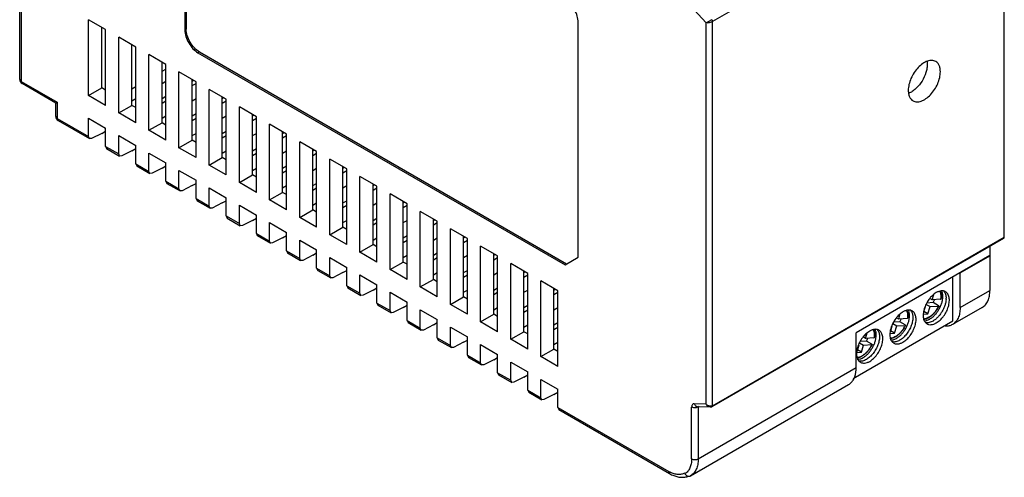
# Model space of a CAD drawing. Header units: millimetres. Extents: x 16 to 122, y 36 to 156.
# Tile 1 of 3: x 16 to 122, y 36 to 86. Entities that reach past the tile are written whole.
import ezdxf

# ---------------------------------------------------------------- set-up
doc = ezdxf.new("R2010")
doc.units = ezdxf.units.MM
doc.header["$LTSCALE"] = 12.497358
doc.layers.get('0').update_dxf_attribs({"linetype": 'CONTINUOUS'})

msp = doc.modelspace()

# ---------------------------------------------------------------- linework, layer by layer
at = {"color": 7}
for p, q in [((33.55, 109.94), (33.55, 84.63)), ((33.69, 110.02), (33.69, 84.71)), ((121.94, 103.71), (90.47, 85.54)), ((121.94, 62.28), (121.94, 103.71)), ((15.73, 79.28), (15.73, 98.79)), ((15.87, 98.59), (15.87, 79.08)), ((88.5, 86.81), (89.77, 85.39)), ((23.16, 77.56), (23.16, 85.73)), ((24.99, 84.67), (23.16, 85.73)), ((75.98, 60.13), (75.98, 85.44)), ((89.77, 44.27), (89.77, 85.39)), ((90.47, 44.11), (90.47, 85.54)), ((24.57, 78.38), (24.57, 84.91)), ((24.99, 76.5), (24.99, 84.67)), ((33.55, 84.63), (33.69, 84.71)), ((26.41, 75.69), (26.41, 83.85)), ((28.25, 82.79), (26.41, 83.85)), ((27.82, 76.5), (27.82, 83.04)), ((28.25, 74.63), (28.25, 82.79)), ((29.66, 73.81), (29.66, 81.97)), ((31.5, 80.91), (29.66, 81.97)), ((35.11, 82.26), (34.96, 82.18)), ((34.96, 82.18), (74.56, 59.31)), ((35.11, 82.26), (74.7, 59.4)), ((31.08, 74.63), (31.08, 81.16)), ((31.5, 72.75), (31.5, 80.91)), ((31.08, 80.18), (31.5, 80.42)), ((32.91, 71.93), (32.91, 80.1)), ((34.75, 79.03), (32.91, 80.1)), ((15.73, 79.28), (15.87, 79.08)), ((15.87, 79.08), (15.98, 78.85)), ((15.87, 79.08), (19.76, 76.83)), ((19.62, 76.75), (15.98, 78.85)), ((31.08, 78.87), (31.5, 79.12)), ((34.33, 72.75), (34.33, 79.28)), ((34.33, 79.12), (34.47, 79.2)), ((34.33, 78.63), (34.75, 78.87)), ((34.75, 70.87), (34.75, 79.03)), ((23.16, 77.56), (24.57, 78.38)), ((24.99, 76.5), (23.16, 77.56)), ((24.99, 78.14), (24.57, 78.38)), ((27.82, 78.3), (28.25, 78.54)), ((36.17, 70.05), (36.17, 78.22)), ((38.01, 77.16), (36.17, 78.22)), ((19.62, 76.75), (19.76, 76.83)), ((19.62, 75.3), (19.62, 76.75)), ((19.62, 76.75), (19.62, 76.75)), ((19.76, 76.83), (19.76, 75.1)), ((26.41, 75.69), (27.82, 76.5)), ((27.82, 76.99), (28.25, 77.24)), ((28.25, 76.26), (27.82, 76.5)), ((31.08, 77.24), (31.5, 77.48)), ((31.08, 76.75), (31.5, 76.99)), ((34.33, 76.99), (34.75, 77.24)), ((37.58, 70.87), (37.58, 77.4)), ((37.58, 77.24), (37.72, 77.32)), ((37.58, 76.75), (38.01, 76.99)), ((38.01, 68.99), (38.01, 77.16)), ((28.25, 74.63), (26.41, 75.69)), ((34.33, 75.36), (34.75, 75.61)), ((41.26, 75.28), (39.42, 76.34)), ((39.42, 68.18), (39.42, 76.34)), ((40.83, 68.99), (40.83, 75.52)), ((40.83, 75.36), (40.98, 75.44)), ((19.62, 75.3), (19.76, 75.1)), ((19.76, 75.1), (19.87, 74.87)), ((19.76, 75.1), (23.16, 73.14)), ((19.87, 74.87), (23.26, 72.91)), ((23.16, 73.14), (23.16, 75.12)), ((23.16, 75.12), (24.99, 74.05)), ((29.66, 73.81), (31.08, 74.63)), ((31.08, 75.12), (31.5, 75.36)), ((31.5, 74.38), (31.08, 74.63)), ((34.33, 74.87), (34.75, 75.12)), ((37.58, 75.12), (38.01, 75.36)), ((40.83, 74.87), (41.26, 75.12)), ((41.26, 67.11), (41.26, 75.28)), ((44.51, 73.4), (42.67, 74.46)), ((42.67, 66.3), (42.67, 74.46)), ((24.57, 73.48), (23.49, 72.92)), ((24.57, 73.48), (24.99, 73.73)), ((24.99, 72.08), (24.99, 74.05)), ((31.5, 72.75), (29.66, 73.81)), ((34.33, 73.24), (34.75, 73.48)), ((37.58, 73.48), (38.01, 73.73)), ((40.83, 73.24), (41.26, 73.48)), ((44.09, 67.11), (44.09, 73.65)), ((44.09, 73.48), (44.23, 73.56)), ((44.51, 65.24), (44.51, 73.4)), ((23.26, 72.91), (23.16, 73.14)), ((23.49, 72.92), (23.26, 72.91)), ((26.41, 71.26), (26.41, 73.24)), ((26.41, 73.24), (28.25, 72.18)), ((32.91, 71.93), (34.33, 72.75)), ((34.75, 72.5), (34.33, 72.75)), ((37.58, 72.99), (38.01, 73.24)), ((44.09, 72.99), (44.51, 73.24)), ((47.76, 71.52), (45.93, 72.58)), ((45.93, 64.42), (45.93, 72.58)), ((24.99, 72.08), (25.1, 71.85)), ((24.99, 72.08), (26.41, 71.26)), ((25.1, 71.85), (26.51, 71.03)), ((26.51, 71.03), (26.41, 71.26)), ((27.82, 71.6), (26.74, 71.05)), ((27.82, 71.6), (28.25, 71.85)), ((28.25, 70.2), (28.25, 72.18)), ((29.66, 69.38), (29.66, 71.36)), ((29.66, 71.36), (31.5, 70.3)), ((34.75, 70.87), (32.91, 71.93)), ((37.58, 71.36), (38.01, 71.6)), ((40.83, 71.6), (41.26, 71.85)), ((40.83, 71.11), (41.26, 71.36)), ((44.09, 71.36), (44.51, 71.6)), ((47.34, 65.24), (47.34, 71.77)), ((47.34, 71.6), (47.48, 71.69)), ((47.34, 71.11), (47.76, 71.36)), ((47.76, 63.36), (47.76, 71.52)), ((26.74, 71.05), (26.51, 71.03)), ((28.25, 70.2), (28.35, 69.97)), ((28.25, 70.2), (29.66, 69.38)), ((31.5, 68.32), (31.5, 70.3)), ((36.17, 70.05), (37.58, 70.87)), ((38.01, 70.62), (37.58, 70.87)), ((51.02, 69.64), (49.18, 70.71)), ((49.18, 62.54), (49.18, 70.71)), ((28.35, 69.97), (29.77, 69.15)), ((29.77, 69.15), (29.66, 69.38)), ((30, 69.17), (29.77, 69.15)), ((31.08, 69.73), (30, 69.17)), ((31.08, 69.73), (31.5, 69.97)), ((32.91, 69.48), (34.75, 68.42)), ((32.91, 67.5), (32.91, 69.48)), ((38.01, 68.99), (36.17, 70.05)), ((40.83, 69.48), (41.26, 69.73)), ((44.09, 69.73), (44.51, 69.97)), ((44.09, 69.24), (44.51, 69.48)), ((47.34, 69.48), (47.76, 69.73)), ((50.59, 63.36), (50.59, 69.89)), ((50.59, 69.73), (50.73, 69.81)), ((50.59, 69.24), (51.02, 69.48)), ((51.02, 61.48), (51.02, 69.64)), ((31.5, 68.32), (32.91, 67.5)), ((31.5, 68.32), (31.6, 68.09)), ((31.6, 68.09), (33.02, 67.28)), ((34.33, 67.85), (34.75, 68.09)), ((34.75, 66.44), (34.75, 68.42)), ((39.42, 68.18), (40.83, 68.99)), ((41.26, 67.11), (39.42, 68.18)), ((41.26, 68.75), (40.83, 68.99)), ((47.34, 67.85), (47.76, 68.09)), ((54.27, 67.77), (52.43, 68.83)), ((52.43, 60.66), (52.43, 68.83)), ((53.84, 61.48), (53.84, 68.01)), ((33.02, 67.28), (32.91, 67.5)), ((33.25, 67.29), (33.02, 67.28)), ((34.33, 67.85), (33.25, 67.29)), ((36.17, 67.6), (38.01, 66.54)), ((36.17, 65.63), (36.17, 67.6)), ((42.67, 66.3), (44.09, 67.11)), ((44.09, 67.6), (44.51, 67.85)), ((44.51, 66.87), (44.09, 67.11)), ((47.34, 67.36), (47.76, 67.6)), ((50.59, 67.6), (51.02, 67.85)), ((53.84, 67.85), (53.99, 67.93)), ((53.84, 67.36), (54.27, 67.6)), ((54.27, 59.6), (54.27, 67.77)), ((57.52, 65.89), (55.68, 66.95)), ((55.68, 58.79), (55.68, 66.95)), ((34.75, 66.44), (36.17, 65.63)), ((34.75, 66.44), (34.86, 66.21)), ((34.86, 66.21), (36.27, 65.4)), ((37.58, 65.97), (36.5, 65.41)), ((37.58, 65.97), (38.01, 66.22)), ((38.01, 64.57), (38.01, 66.54)), ((44.51, 65.24), (42.67, 66.3)), ((47.34, 65.73), (47.76, 65.97)), ((50.59, 65.97), (51.02, 66.22)), ((53.84, 65.73), (54.27, 65.97)), ((57.1, 59.6), (57.1, 66.13)), ((57.1, 65.97), (57.24, 66.05)), ((57.52, 57.72), (57.52, 65.89)), ((36.27, 65.4), (36.17, 65.63)), ((36.5, 65.41), (36.27, 65.4)), ((39.42, 65.73), (41.26, 64.66)), ((39.42, 63.75), (39.42, 65.73)), ((45.93, 64.42), (47.34, 65.24)), ((47.76, 64.99), (47.34, 65.24)), ((50.59, 65.48), (51.02, 65.73)), ((57.1, 65.48), (57.52, 65.73)), ((60.77, 64.01), (58.94, 65.07)), ((58.94, 56.91), (58.94, 65.07)), ((38.01, 64.57), (39.42, 63.75)), ((38.01, 64.57), (38.11, 64.34)), ((38.11, 64.34), (39.52, 63.52)), ((39.52, 63.52), (39.42, 63.75)), ((40.83, 64.09), (39.75, 63.53)), ((40.83, 64.09), (41.26, 64.34)), ((41.26, 62.69), (41.26, 64.66)), ((42.67, 63.85), (44.51, 62.79)), ((42.67, 61.87), (42.67, 63.85)), ((47.76, 63.36), (45.93, 64.42)), ((50.59, 63.85), (51.02, 64.09)), ((53.84, 64.09), (54.27, 64.34)), ((53.84, 63.6), (54.27, 63.85)), ((57.1, 63.85), (57.52, 64.09)), ((60.35, 57.72), (60.35, 64.26)), ((60.35, 64.09), (60.49, 64.17)), ((60.35, 63.6), (60.77, 63.85)), ((60.77, 55.85), (60.77, 64.01)), ((39.75, 63.53), (39.52, 63.52)), ((41.26, 62.69), (42.67, 61.87)), ((41.26, 62.69), (41.36, 62.46)), ((44.51, 60.81), (44.51, 62.79)), ((49.18, 62.54), (50.59, 63.36)), ((51.02, 63.11), (50.59, 63.36)), ((64.03, 62.13), (62.19, 63.19)), ((62.19, 55.03), (62.19, 63.19)), ((41.36, 62.46), (42.78, 61.64)), ((42.78, 61.64), (42.67, 61.87)), ((43.01, 61.66), (42.78, 61.64)), ((44.09, 62.21), (43.01, 61.66)), ((44.09, 62.21), (44.51, 62.46)), ((45.93, 61.97), (47.76, 60.91)), ((45.93, 59.99), (45.93, 61.97)), ((51.02, 61.48), (49.18, 62.54)), ((53.84, 61.97), (54.27, 62.21)), ((57.1, 62.21), (57.52, 62.46)), ((57.1, 61.72), (57.52, 61.97)), ((60.35, 61.97), (60.77, 62.21)), ((63.6, 55.85), (63.6, 62.38)), ((63.6, 62.21), (63.74, 62.3)), ((63.6, 61.72), (64.03, 61.97)), ((64.03, 53.97), (64.03, 62.13)), ((90.43, 44.02), (121.9, 62.19)), ((90.47, 44.11), (121.94, 62.28)), ((44.51, 60.81), (45.93, 59.99)), ((44.51, 60.81), (44.61, 60.58)), ((44.61, 60.58), (46.03, 59.76)), ((47.34, 60.34), (47.76, 60.58)), ((47.76, 58.93), (47.76, 60.91)), ((52.43, 60.66), (53.84, 61.48)), ((54.27, 59.6), (52.43, 60.66)), ((54.27, 61.23), (53.84, 61.48)), ((60.35, 60.34), (60.77, 60.58)), ((67.28, 60.26), (65.44, 61.32)), ((65.44, 53.15), (65.44, 61.32)), ((120.38, 61.31), (120.38, 60.29)), ((46.03, 59.76), (45.93, 59.99)), ((46.26, 59.78), (46.03, 59.76)), ((47.34, 60.34), (46.26, 59.78)), ((49.18, 60.09), (51.02, 59.03)), ((49.18, 58.12), (49.18, 60.09)), ((55.68, 58.79), (57.1, 59.6)), ((57.1, 60.09), (57.52, 60.34)), ((57.52, 59.36), (57.1, 59.6)), ((60.35, 59.85), (60.77, 60.09)), ((63.6, 60.09), (64.03, 60.34)), ((66.86, 53.97), (66.86, 60.5)), ((66.86, 60.34), (67, 60.42)), ((66.86, 59.85), (67.28, 60.09)), ((67.28, 52.09), (67.28, 60.26)), ((74.56, 59.31), (75.98, 60.13)), ((120.38, 60.29), (105.97, 51.97)), ((117.17, 58.42), (120.38, 60.27)), ((120.38, 60.27), (120.37, 60.28)), ((120.38, 60.27), (120.38, 56.54)), ((47.76, 58.93), (49.18, 58.12)), ((47.76, 58.93), (47.87, 58.7)), ((47.87, 58.7), (49.28, 57.89)), ((50.59, 58.46), (49.51, 57.9)), ((50.59, 58.46), (51.02, 58.7)), ((51.02, 57.05), (51.02, 59.03)), ((57.52, 57.72), (55.68, 58.79)), ((60.35, 58.21), (60.77, 58.46)), ((63.6, 58.46), (64.03, 58.7)), ((66.86, 58.21), (67.28, 58.46)), ((70.53, 58.38), (68.69, 59.44)), ((68.69, 51.27), (68.69, 59.44)), ((70.11, 52.09), (70.11, 58.62)), ((70.11, 58.46), (70.25, 58.54)), ((117.16, 58.43), (117.17, 58.42)), ((117.17, 54.69), (117.17, 58.42)), ((49.28, 57.89), (49.18, 58.12)), ((49.51, 57.9), (49.28, 57.89)), ((52.43, 58.21), (54.27, 57.15)), ((52.43, 56.24), (52.43, 58.21)), ((58.94, 56.91), (60.35, 57.72)), ((60.77, 57.48), (60.35, 57.72)), ((63.6, 57.97), (64.03, 58.21)), ((70.11, 57.97), (70.53, 58.21)), ((70.53, 50.21), (70.53, 58.38)), ((73.79, 56.5), (71.95, 57.56)), ((71.95, 49.4), (71.95, 57.56)), ((116.4, 53.26), (116.4, 57.99)), ((51.02, 57.05), (52.43, 56.24)), ((51.02, 57.05), (51.12, 56.83)), ((51.12, 56.83), (52.53, 56.01)), ((53.84, 56.58), (52.77, 56.02)), ((53.84, 56.58), (54.27, 56.83)), ((54.27, 55.18), (54.27, 57.15)), ((55.68, 56.34), (57.52, 55.27)), ((55.68, 54.36), (55.68, 56.34)), ((60.77, 55.85), (58.94, 56.91)), ((63.6, 56.34), (64.03, 56.58)), ((66.86, 56.58), (67.28, 56.83)), ((66.86, 56.09), (67.28, 56.34)), ((70.11, 56.34), (70.53, 56.58)), ((73.36, 50.21), (73.36, 56.74)), ((73.36, 56.58), (73.5, 56.66)), ((73.36, 56.09), (73.79, 56.34)), ((73.79, 48.33), (73.79, 56.5)), ((117.17, 54.69), (120.38, 56.54)), ((52.53, 56.01), (52.43, 56.24)), ((52.77, 56.02), (52.53, 56.01)), ((57.52, 53.3), (57.52, 55.27)), ((62.19, 55.03), (63.6, 55.85)), ((64.03, 55.6), (63.6, 55.85)), ((114.16, 55.52), (113.91, 55.66)), ((114.16, 55.52), (114.34, 56.09)), ((115.07, 55.58), (114.16, 55.52)), ((115.07, 55.58), (115.09, 55.59)), ((54.27, 55.18), (55.68, 54.36)), ((54.27, 55.18), (54.37, 54.95)), ((54.37, 54.95), (55.79, 54.13)), ((55.79, 54.13), (55.68, 54.36)), ((57.1, 54.7), (56.02, 54.15)), ((57.1, 54.7), (57.52, 54.95)), ((58.94, 54.46), (60.77, 53.4)), ((58.94, 52.48), (58.94, 54.46)), ((64.03, 53.97), (62.19, 55.03)), ((66.86, 54.46), (67.28, 54.7)), ((70.11, 54.7), (70.53, 54.95)), ((70.11, 54.21), (70.53, 54.46)), ((73.36, 54.46), (73.79, 54.7)), ((113.41, 54.76), (113.24, 54.22)), ((113.69, 54.02), (113.26, 54.26)), ((113.39, 54.77), (113.41, 54.76)), ((113.39, 54.76), (113.41, 54.76)), ((113.51, 55.03), (113.93, 54.79)), ((114.27, 55.22), (113.57, 55.18)), ((113.69, 54.02), (113.93, 54.79)), ((113.93, 54.79), (114.84, 54.85)), ((114.83, 54.89), (114.27, 55.22)), ((114.86, 54.86), (114.84, 54.85)), ((119.56, 54.71), (116.34, 52.86)), ((56.02, 54.15), (55.79, 54.13)), ((57.52, 53.3), (58.94, 52.48)), ((57.52, 53.3), (57.63, 53.07)), ((60.77, 51.42), (60.77, 53.4)), ((65.44, 53.15), (66.86, 53.97)), ((67.28, 52.09), (65.44, 53.15)), ((67.28, 53.72), (66.86, 53.97)), ((105.63, 47.04), (116.4, 53.26)), ((110.68, 53.15), (109.98, 53.1)), ((110.55, 53.45), (110.31, 53.58)), ((110.55, 53.45), (110.72, 54)), ((111.48, 53.5), (110.55, 53.45)), ((111.24, 52.82), (110.68, 53.15)), ((111.48, 53.5), (111.5, 53.52)), ((113.21, 53.98), (113.69, 54.02)), ((113.89, 53.44), (113.92, 53.46)), ((57.63, 53.07), (59.04, 52.25)), ((59.04, 52.25), (58.94, 52.48)), ((59.27, 52.27), (59.04, 52.25)), ((60.35, 52.83), (59.27, 52.27)), ((60.35, 52.83), (60.77, 53.07)), ((62.19, 52.58), (64.03, 51.52)), ((62.19, 50.6), (62.19, 52.58)), ((68.69, 51.27), (70.11, 52.09)), ((70.11, 52.58), (70.53, 52.83)), ((70.53, 51.85), (70.11, 52.09)), ((73.36, 52.83), (73.79, 53.07)), ((73.36, 52.34), (73.79, 52.58)), ((109.81, 52.68), (109.65, 52.16)), ((110.09, 51.94), (109.66, 52.19)), ((109.79, 52.68), (109.81, 52.68)), ((109.8, 52.69), (109.81, 52.68)), ((109.91, 52.96), (110.33, 52.72)), ((110.09, 51.94), (110.33, 52.72)), ((110.33, 52.72), (111.25, 52.77)), ((111.27, 52.78), (111.25, 52.77)), ((60.77, 51.42), (62.19, 50.6)), ((60.77, 51.42), (60.88, 51.19)), ((60.88, 51.19), (62.29, 50.37)), ((63.6, 50.95), (64.03, 51.19)), ((64.03, 49.54), (64.03, 51.52)), ((70.53, 50.21), (68.69, 51.27)), ((105.97, 48.22), (105.97, 51.97)), ((107.08, 51.07), (106.38, 51.03)), ((106.98, 51.37), (106.73, 51.52)), ((106.98, 51.37), (107.16, 51.95)), ((107.88, 51.43), (106.98, 51.37)), ((107.65, 50.75), (107.08, 51.07)), ((107.88, 51.43), (107.91, 51.44)), ((109.61, 51.91), (110.09, 51.94)), ((110.3, 51.37), (110.33, 51.38)), ((62.29, 50.37), (62.19, 50.6)), ((62.52, 50.39), (62.29, 50.37)), ((63.6, 50.95), (62.52, 50.39)), ((65.44, 50.7), (67.28, 49.64)), ((65.44, 48.73), (65.44, 50.7)), ((71.95, 49.4), (73.36, 50.21)), ((73.36, 50.7), (73.79, 50.95)), ((73.79, 49.97), (73.36, 50.21)), ((106.24, 50.61), (106, 49.83)), ((106.52, 49.87), (106.09, 50.12)), ((106.2, 50.61), (106.24, 50.61)), ((106.21, 50.63), (106.24, 50.61)), ((106.33, 50.89), (106.76, 50.64)), ((106.52, 49.87), (106.76, 50.64)), ((106.76, 50.64), (107.65, 50.7)), ((107.68, 50.71), (107.65, 50.7)), ((64.03, 49.54), (65.44, 48.73)), ((64.03, 49.54), (64.13, 49.31)), ((64.13, 49.31), (65.54, 48.5)), ((66.86, 49.07), (65.78, 48.51)), ((66.86, 49.07), (67.28, 49.31)), ((67.28, 47.66), (67.28, 49.64)), ((73.79, 48.33), (71.95, 49.4)), ((106, 49.83), (106.52, 49.87)), ((106.71, 49.29), (106.74, 49.31)), ((65.54, 48.5), (65.44, 48.73)), ((65.78, 48.51), (65.54, 48.5)), ((68.69, 48.82), (70.53, 47.76)), ((68.69, 46.85), (68.69, 48.82)), ((88.92, 38.37), (105.97, 48.22)), ((67.28, 47.66), (68.69, 46.85)), ((67.28, 47.66), (67.38, 47.44)), ((67.38, 47.44), (68.8, 46.62)), ((68.8, 46.62), (68.69, 46.85)), ((70.11, 47.19), (69.03, 46.63)), ((70.11, 47.19), (70.53, 47.44)), ((70.53, 45.79), (70.53, 47.76)), ((71.95, 46.95), (73.79, 45.89)), ((71.95, 44.97), (71.95, 46.95)), ((69.03, 46.63), (68.8, 46.62)), ((70.53, 45.79), (71.95, 44.97)), ((70.53, 45.79), (70.64, 45.56)), ((73.79, 43.91), (73.79, 45.89)), ((88.09, 36.54), (105.14, 46.39)), ((70.64, 45.56), (72.05, 44.74)), ((72.05, 44.74), (71.95, 44.97)), ((72.28, 44.76), (72.05, 44.74)), ((73.36, 45.31), (72.28, 44.76)), ((73.36, 45.31), (73.79, 45.56)), ((73.79, 43.91), (85.74, 37.01)), ((73.79, 43.91), (73.89, 43.68)), ((73.89, 43.68), (85.84, 36.78)), ((88.21, 38.37), (88.21, 43.96)), ((89.77, 44.27), (88.5, 44.32)), ((88.83, 44.02), (90.21, 43.97)), ((89.01, 44.01), (88.92, 43.96)), ((88.92, 43.96), (88.92, 38.37)), ((85.84, 36.78), (85.74, 37.01)), ((87.49, 36.77), (87.45, 36.84)), ((89.15, 37.15), (89.07, 37.11))]:
    msp.add_line(p, q, dxfattribs=at)
msp.add_lwpolyline([(90.21, 43.97), (90.25, 43.97), (90.4, 44), (90.43, 44.02)], dxfattribs=at)
for centre, radius, start, end in [((16.23, 79.28), 0.5, 180, 240.0006), ((110.93, 79.56), 1.89, 291.297, 294.975), ((20.12, 75.3), 0.5, 179.9378, 240.0006), ((111.41, 56.54), 3.15, 335.2568, 341.4333), ((112.84, 55.93), 2.26, 350.9041, 351.2852), ((113.69, 55.69), 1.97, 356.3809, 359.9827), ((111.95, 56.2), 3.19, 328.1683, 329.2489), ((111.95, 56.2), 3.18, 329.234, 334.928), ((107.82, 54.46), 3.15, 335.2568, 341.4333), ((109.25, 53.86), 2.26, 350.9041, 351.2852), ((113.2, 54.32), 0.868, 273.6187, 274.0755), ((112.36, 55.85), 2.65, 314.6126, 315.3762), ((108.36, 54.13), 3.19, 328.1683, 329.2489), ((108.36, 54.12), 3.18, 329.234, 334.928), ((104.23, 52.39), 3.15, 335.2568, 341.4333), ((105.66, 51.79), 2.26, 350.9041, 351.2852), ((109.61, 52.24), 0.868, 273.6187, 274.0755), ((108.77, 53.78), 2.65, 314.6126, 315.3762), ((104.76, 52.05), 3.19, 328.1683, 329.2489), ((104.77, 52.05), 3.18, 329.234, 334.928), ((106.02, 50.17), 0.868, 273.6187, 274.0755), ((105.18, 51.7), 2.65, 314.6126, 315.3762), ((87.24, 39.62), 3.01, 239.9573, 243.6554), ((87.21, 38.09), 1.71, 283.1205, 290.0892)]:
    msp.add_arc(centre, radius, start, end, dxfattribs=at)
for points, knots in [([(75.98, 85.44), (75.98, 85.68), (75.89, 86.17), (75.59, 86.85), (75.14, 87.46), (74.76, 87.78), (74.56, 87.9)], [0, 0, 0, 0, 0.237241, 0.500001, 0.76276, 1, 1, 1, 1]), ([(90.39, 85.74), (90.28, 85.68), (90.07, 85.56), (89.86, 85.44), (89.77, 85.39)], [0, 0, 0, 0, 0.540837, 1, 1, 1, 1]), ([(90.47, 85.54), (90.42, 85.51), (90.3, 85.46), (90.12, 85.41), (89.93, 85.38), (89.82, 85.38), (89.77, 85.39)], [0, 0, 0, 0, 0.251893, 0.526871, 0.786233, 1, 1, 1, 1]), ([(90.39, 85.74), (90.42, 85.71), (90.45, 85.65), (90.47, 85.58), (90.47, 85.54)], [0, 0, 0, 0, 0.520569, 1, 1, 1, 1]), ([(33.55, 84.63), (33.55, 84.4), (33.64, 83.91), (33.94, 83.22), (34.38, 82.61), (34.76, 82.29), (34.96, 82.18)], [0, 0, 0, 0, 0.237241, 0.500001, 0.76276, 1, 1, 1, 1]), ([(35.11, 82.26), (34.91, 82.38), (34.53, 82.7), (34.08, 83.3), (33.78, 83.99), (33.69, 84.48), (33.69, 84.71)], [0, 0, 0, 0, 0.23724, 0.499999, 0.762759, 1, 1, 1, 1]), ([(114.54, 81.24), (114.48, 81.27), (114.34, 81.33), (114.12, 81.36), (113.89, 81.34), (113.55, 81.25), (113.11, 81.01), (112.62, 80.58), (112.19, 80.04), (111.86, 79.41), (111.64, 78.77), (111.58, 78.33), (111.58, 78.12)], [0, 0, 0, 0, 0.042858, 0.087485, 0.135317, 0.187281, 0.304541, 0.438209, 0.582551, 0.72971, 0.87131, 1, 1, 1, 1]), ([(113.63, 80.93), (113.63, 80.79), (113.6, 80.48), (113.45, 79.86), (113.1, 79.11), (112.59, 78.46), (112.11, 78.05), (111.86, 77.9), (111.73, 77.85)], [0, 0, 0, 0, 0.115531, 0.240689, 0.506406, 0.768591, 0.889575, 1, 1, 1, 1]), ([(113.61, 81.26), (113.61, 81.23), (113.62, 81.12), (113.63, 81.02), (113.63, 80.93)], [0, 0, 0, 0, 0.241942, 1, 1, 1, 1]), ([(115.04, 80.12), (115.04, 80.24), (115.03, 80.48), (114.93, 80.8), (114.77, 81.06), (114.62, 81.19), (114.54, 81.24)], [0, 0, 0, 0, 0.289642, 0.549112, 0.782236, 1, 1, 1, 1]), ([(112.09, 76.99), (112.15, 76.96), (112.28, 76.9), (112.5, 76.87), (112.74, 76.89), (113.08, 76.98), (113.52, 77.22), (114, 77.65), (114.43, 78.2), (114.77, 78.82), (114.99, 79.47), (115.04, 79.91), (115.04, 80.12)], [0, 0, 0, 0, 0.042858, 0.087485, 0.135317, 0.187281, 0.304541, 0.438209, 0.582551, 0.72971, 0.87131, 1, 1, 1, 1]), ([(111.58, 78.12), (111.58, 77.99), (111.6, 77.76), (111.69, 77.43), (111.86, 77.17), (112.01, 77.04), (112.09, 76.99)], [0, 0, 0, 0, 0.289642, 0.549112, 0.782236, 1, 1, 1, 1]), ([(121.9, 62.19), (121.91, 62.19), (121.93, 62.22), (121.94, 62.26), (121.94, 62.28)], [0, 0, 0, 0, 0.44923, 1, 1, 1, 1]), ([(114.6, 56.3), (114.53, 56.26), (114.38, 56.17), (114.18, 56), (113.99, 55.8), (113.75, 55.5), (113.49, 55.08), (113.31, 54.64), (113.22, 54.28), (113.19, 54.02), (113.18, 53.78), (113.21, 53.55), (113.26, 53.35), (113.34, 53.18), (113.46, 53.04), (113.55, 52.97), (113.6, 52.94)], [0, 0, 0, 0, 0.0624, 0.128784, 0.1984, 0.270409, 0.417447, 0.561682, 0.630309, 0.695425, 0.756399, 0.812861, 0.864784, 0.912579, 0.957174, 1, 1, 1, 1]), ([(115.6, 56.4), (115.57, 56.42), (115.5, 56.45), (115.34, 56.5), (115.13, 56.5), (114.86, 56.44), (114.69, 56.35), (114.6, 56.3)], [0, 0, 0, 0, 0.10816, 0.21836, 0.451363, 0.710419, 1, 1, 1, 1]), ([(114.6, 53.04), (114.67, 53.08), (114.81, 53.17), (115.02, 53.34), (115.21, 53.54), (115.45, 53.84), (115.71, 54.25), (115.89, 54.7), (115.97, 55.06), (116.01, 55.32), (116.02, 55.56), (115.99, 55.78), (115.94, 55.99), (115.85, 56.16), (115.74, 56.3), (115.65, 56.37), (115.6, 56.4)], [0, 0, 0, 0, 0.0624, 0.128784, 0.1984, 0.270409, 0.417447, 0.561682, 0.630309, 0.695425, 0.756399, 0.812861, 0.864784, 0.912579, 0.957174, 1, 1, 1, 1]), ([(114.98, 56.44), (115.04, 56.32), (115.09, 56.11), (115.1, 55.83), (115.08, 55.67), (115.07, 55.59)], [0, 0, 0, 0, 0.458554, 0.719504, 1, 1, 1, 1]), ([(115.03, 56.45), (115.08, 56.33), (115.12, 56.12), (115.12, 55.82), (115.11, 55.67), (115.09, 55.59)], [0, 0, 0, 0, 0.467381, 0.72597, 1, 1, 1, 1]), ([(115.31, 55.87), (115.31, 55.94), (115.31, 56.07), (115.26, 56.3), (115.2, 56.44), (115.14, 56.52)], [0, 0, 0, 0, 0.311339, 0.583025, 1, 1, 1, 1]), ([(115.41, 56.47), (115.45, 56.43), (115.53, 56.32), (115.6, 56.14), (115.65, 55.92), (115.66, 55.77), (115.66, 55.69)], [0, 0, 0, 0, 0.220475, 0.458386, 0.717758, 1, 1, 1, 1]), ([(119.56, 54.71), (119.69, 54.79), (119.93, 54.99), (120.2, 55.42), (120.35, 55.95), (120.38, 56.34), (120.38, 56.54)], [0, 0, 0, 0, 0.217774, 0.45093, 0.710224, 1, 1, 1, 1]), ([(113.92, 53.46), (114.01, 53.51), (114.2, 53.65), (114.46, 53.89), (114.69, 54.18), (114.9, 54.5), (115.07, 54.83), (115.2, 55.18), (115.29, 55.53), (115.31, 55.76), (115.31, 55.87)], [0, 0, 0, 0, 0.114694, 0.237974, 0.367414, 0.500049, 0.632679, 0.762101, 0.885358, 1, 1, 1, 1]), ([(115.66, 55.57), (115.65, 55.46), (115.62, 55.23), (115.53, 54.89), (115.39, 54.56), (115.21, 54.23), (115.01, 53.92), (114.77, 53.65), (114.52, 53.42), (114.34, 53.29), (114.25, 53.24)], [0, 0, 0, 0, 0.116965, 0.241753, 0.371885, 0.50447, 0.63644, 0.764769, 0.886708, 1, 1, 1, 1]), ([(111.01, 54.23), (110.94, 54.19), (110.79, 54.09), (110.59, 53.92), (110.4, 53.72), (110.16, 53.42), (109.9, 53.01), (109.72, 52.56), (109.63, 52.21), (109.6, 51.95), (109.59, 51.71), (109.61, 51.48), (109.67, 51.28), (109.75, 51.11), (109.86, 50.96), (109.96, 50.89), (110.01, 50.86)], [0, 0, 0, 0, 0.0624, 0.128784, 0.1984, 0.270409, 0.417447, 0.561682, 0.630309, 0.695425, 0.756399, 0.812861, 0.864784, 0.912579, 0.957174, 1, 1, 1, 1]), ([(111.82, 54.4), (111.85, 54.36), (111.92, 54.27), (112, 54.1), (112.05, 53.92), (112.07, 53.71), (112.07, 53.49), (112.04, 53.25), (111.99, 53.01), (111.88, 52.67), (111.7, 52.27), (111.4, 51.82), (111.11, 51.5), (110.85, 51.29), (110.72, 51.2), (110.65, 51.17)], [0, 0, 0, 0, 0.043967, 0.090974, 0.141742, 0.196598, 0.25553, 0.318261, 0.384304, 0.453012, 0.595203, 0.738181, 0.87503, 0.939333, 1, 1, 1, 1]), ([(112.01, 54.33), (111.97, 54.35), (111.9, 54.38), (111.75, 54.42), (111.54, 54.43), (111.27, 54.36), (111.1, 54.28), (111.01, 54.23)], [0, 0, 0, 0, 0.10816, 0.21836, 0.451363, 0.710419, 1, 1, 1, 1]), ([(111.01, 50.96), (111.08, 51), (111.22, 51.1), (111.42, 51.27), (111.62, 51.47), (111.86, 51.77), (112.11, 52.18), (112.29, 52.63), (112.38, 52.99), (112.42, 53.24), (112.43, 53.49), (112.4, 53.71), (112.35, 53.91), (112.26, 54.09), (112.15, 54.23), (112.06, 54.3), (112.01, 54.33)], [0, 0, 0, 0, 0.0624, 0.128784, 0.1984, 0.270409, 0.417447, 0.561682, 0.630309, 0.695425, 0.756399, 0.812861, 0.864784, 0.912579, 0.957174, 1, 1, 1, 1]), ([(111.39, 54.36), (111.45, 54.25), (111.5, 54.04), (111.51, 53.75), (111.49, 53.6), (111.48, 53.52)], [0, 0, 0, 0, 0.458554, 0.719504, 1, 1, 1, 1]), ([(111.44, 54.38), (111.49, 54.25), (111.53, 54.04), (111.53, 53.75), (111.52, 53.59), (111.5, 53.52)], [0, 0, 0, 0, 0.467381, 0.72597, 1, 1, 1, 1]), ([(111.72, 53.79), (111.72, 53.86), (111.71, 54), (111.67, 54.22), (111.61, 54.37), (111.55, 54.44)], [0, 0, 0, 0, 0.311339, 0.583025, 1, 1, 1, 1]), ([(114.86, 54.86), (114.78, 54.67), (114.62, 54.4), (114.37, 54.08), (114.16, 53.87), (113.94, 53.69), (113.66, 53.51), (113.42, 53.42), (113.26, 53.4)], [0, 0, 0, 0, 0.27768, 0.414177, 0.546126, 0.6717, 0.789597, 1, 1, 1, 1]), ([(114.66, 54.52), (114.6, 54.42), (114.47, 54.24), (114.33, 54.07), (114.25, 53.99)], [0, 0, 0, 0, 0.507374, 1, 1, 1, 1]), ([(114.83, 54.89), (114.84, 54.89), (114.85, 54.88), (114.86, 54.88), (114.86, 54.87), (114.86, 54.86), (114.86, 54.86), (114.86, 54.86)], [0, 0, 0, 0, 0.362965, 0.648404, 0.759937, 0.852733, 1, 1, 1, 1]), ([(117.17, 54.69), (117.17, 54.48), (117.14, 54.1), (116.99, 53.57), (116.72, 53.14), (116.48, 52.93), (116.34, 52.86)], [0, 0, 0, 0, 0.289776, 0.54907, 0.782226, 1, 1, 1, 1]), ([(110.33, 51.38), (110.42, 51.44), (110.61, 51.57), (110.87, 51.82), (111.1, 52.1), (111.31, 52.42), (111.48, 52.76), (111.61, 53.11), (111.69, 53.45), (111.72, 53.68), (111.72, 53.79)], [0, 0, 0, 0, 0.114694, 0.237974, 0.367414, 0.500049, 0.632679, 0.762101, 0.885358, 1, 1, 1, 1]), ([(114.22, 53.97), (114.15, 53.89), (114, 53.76), (113.75, 53.6), (113.51, 53.49), (113.34, 53.46), (113.26, 53.45)], [0, 0, 0, 0, 0.28426, 0.547179, 0.785758, 1, 1, 1, 1]), ([(113.27, 53.28), (113.36, 53.26), (113.51, 53.28), (113.72, 53.35), (113.83, 53.41), (113.89, 53.44)], [0, 0, 0, 0, 0.418386, 0.689474, 1, 1, 1, 1]), ([(114.25, 53.24), (114.18, 53.2), (114.04, 53.13), (113.83, 53.07), (113.63, 53.04), (113.5, 53.05), (113.44, 53.07)], [0, 0, 0, 0, 0.282148, 0.541584, 0.779489, 1, 1, 1, 1]), ([(107.42, 52.15), (107.34, 52.11), (107.2, 52.02), (107, 51.85), (106.81, 51.65), (106.56, 51.35), (106.31, 50.94), (106.13, 50.49), (106.04, 50.13), (106, 49.87), (106, 49.63), (106.02, 49.41), (106.08, 49.21), (106.16, 49.03), (106.27, 48.89), (106.37, 48.82), (106.42, 48.79)], [0, 0, 0, 0, 0.0624, 0.128784, 0.1984, 0.270409, 0.417447, 0.561682, 0.630309, 0.695425, 0.756399, 0.812861, 0.864784, 0.912579, 0.957174, 1, 1, 1, 1]), ([(108.23, 52.33), (108.26, 52.28), (108.33, 52.19), (108.4, 52.03), (108.45, 51.84), (108.48, 51.64), (108.48, 51.41), (108.45, 51.18), (108.39, 50.93), (108.29, 50.6), (108.1, 50.19), (107.81, 49.75), (107.51, 49.43), (107.26, 49.22), (107.13, 49.13), (107.06, 49.09)], [0, 0, 0, 0, 0.043967, 0.090974, 0.141742, 0.196598, 0.25553, 0.318261, 0.384304, 0.453012, 0.595203, 0.738181, 0.87503, 0.939333, 1, 1, 1, 1]), ([(108.42, 52.25), (108.38, 52.27), (108.31, 52.31), (108.16, 52.35), (107.95, 52.35), (107.68, 52.29), (107.5, 52.21), (107.42, 52.15)], [0, 0, 0, 0, 0.10816, 0.21836, 0.451363, 0.710419, 1, 1, 1, 1]), ([(107.42, 48.89), (107.49, 48.93), (107.63, 49.03), (107.83, 49.2), (108.03, 49.39), (108.27, 49.69), (108.52, 50.11), (108.7, 50.55), (108.79, 50.91), (108.83, 51.17), (108.83, 51.41), (108.81, 51.64), (108.75, 51.84), (108.67, 52.01), (108.56, 52.15), (108.46, 52.23), (108.42, 52.25)], [0, 0, 0, 0, 0.0624, 0.128784, 0.1984, 0.270409, 0.417447, 0.561682, 0.630309, 0.695425, 0.756399, 0.812861, 0.864784, 0.912579, 0.957174, 1, 1, 1, 1]), ([(107.8, 52.29), (107.86, 52.17), (107.91, 51.97), (107.91, 51.68), (107.9, 51.52), (107.89, 51.44)], [0, 0, 0, 0, 0.458554, 0.719504, 1, 1, 1, 1]), ([(107.85, 52.31), (107.9, 52.18), (107.94, 51.97), (107.94, 51.68), (107.92, 51.52), (107.91, 51.44)], [0, 0, 0, 0, 0.467381, 0.72597, 1, 1, 1, 1]), ([(108.13, 51.72), (108.13, 51.79), (108.12, 51.92), (108.08, 52.15), (108.01, 52.3), (107.95, 52.37)], [0, 0, 0, 0, 0.311339, 0.583025, 1, 1, 1, 1]), ([(111.27, 52.78), (111.18, 52.6), (111.03, 52.33), (110.77, 52.01), (110.57, 51.8), (110.35, 51.62), (110.06, 51.44), (109.83, 51.35), (109.67, 51.33)], [0, 0, 0, 0, 0.27768, 0.414177, 0.546126, 0.6717, 0.789597, 1, 1, 1, 1]), ([(111.07, 52.44), (111.01, 52.35), (110.88, 52.16), (110.73, 52), (110.66, 51.92)], [0, 0, 0, 0, 0.507374, 1, 1, 1, 1]), ([(111.24, 52.82), (111.25, 52.82), (111.26, 52.81), (111.26, 52.8), (111.27, 52.8), (111.27, 52.79), (111.27, 52.79), (111.27, 52.78)], [0, 0, 0, 0, 0.362965, 0.648403, 0.759937, 0.852733, 1, 1, 1, 1]), ([(113.6, 52.94), (113.63, 52.92), (113.7, 52.89), (113.85, 52.84), (114.07, 52.84), (114.34, 52.9), (114.51, 52.99), (114.6, 53.04)], [0, 0, 0, 0, 0.10816, 0.21836, 0.451363, 0.710419, 1, 1, 1, 1]), ([(116.34, 52.86), (116.23, 52.79), (115.98, 52.69), (115.71, 52.67), (115.57, 52.67)], [0, 0, 0, 0, 0.48698, 1, 1, 1, 1]), ([(106.74, 49.31), (106.83, 49.36), (107.02, 49.5), (107.27, 49.74), (107.51, 50.03), (107.72, 50.35), (107.89, 50.69), (108.02, 51.03), (108.1, 51.38), (108.12, 51.61), (108.13, 51.72)], [0, 0, 0, 0, 0.114694, 0.237974, 0.367414, 0.500049, 0.632679, 0.762101, 0.885358, 1, 1, 1, 1]), ([(110.63, 51.89), (110.56, 51.82), (110.4, 51.69), (110.16, 51.53), (109.91, 51.42), (109.75, 51.38), (109.67, 51.38)], [0, 0, 0, 0, 0.28426, 0.547179, 0.785758, 1, 1, 1, 1]), ([(109.67, 51.2), (109.76, 51.19), (109.92, 51.2), (110.13, 51.27), (110.24, 51.33), (110.3, 51.37)], [0, 0, 0, 0, 0.418386, 0.689474, 1, 1, 1, 1]), ([(110.65, 51.17), (110.59, 51.13), (110.45, 51.06), (110.24, 50.99), (110.04, 50.97), (109.91, 50.98), (109.85, 50.99)], [0, 0, 0, 0, 0.282148, 0.541584, 0.779489, 1, 1, 1, 1]), ([(107.68, 50.71), (107.59, 50.52), (107.43, 50.25), (107.18, 49.93), (106.98, 49.72), (106.76, 49.54), (106.47, 49.36), (106.24, 49.27), (106.08, 49.25)], [0, 0, 0, 0, 0.27768, 0.414177, 0.546126, 0.6717, 0.789597, 1, 1, 1, 1]), ([(107.47, 50.37), (107.41, 50.27), (107.29, 50.09), (107.14, 49.92), (107.06, 49.84)], [0, 0, 0, 0, 0.507374, 1, 1, 1, 1]), ([(107.65, 50.75), (107.65, 50.74), (107.66, 50.74), (107.67, 50.73), (107.68, 50.72), (107.68, 50.72), (107.68, 50.71), (107.68, 50.71)], [0, 0, 0, 0, 0.362966, 0.648404, 0.759938, 0.852733, 1, 1, 1, 1]), ([(110.01, 50.86), (110.04, 50.84), (110.11, 50.81), (110.26, 50.77), (110.48, 50.76), (110.74, 50.83), (110.92, 50.91), (111.01, 50.96)], [0, 0, 0, 0, 0.10816, 0.21836, 0.451363, 0.710419, 1, 1, 1, 1]), ([(107.04, 49.82), (106.96, 49.75), (106.81, 49.61), (106.57, 49.45), (106.32, 49.34), (106.16, 49.31), (106.08, 49.3)], [0, 0, 0, 0, 0.28426, 0.547179, 0.785758, 1, 1, 1, 1]), ([(106.08, 49.13), (106.17, 49.12), (106.33, 49.13), (106.54, 49.2), (106.65, 49.26), (106.71, 49.29)], [0, 0, 0, 0, 0.418386, 0.689474, 1, 1, 1, 1]), ([(107.06, 49.09), (106.99, 49.05), (106.86, 48.99), (106.65, 48.92), (106.45, 48.89), (106.32, 48.9), (106.26, 48.92)], [0, 0, 0, 0, 0.282148, 0.541584, 0.779489, 1, 1, 1, 1]), ([(106.42, 48.79), (106.45, 48.77), (106.52, 48.74), (106.67, 48.7), (106.88, 48.69), (107.15, 48.75), (107.33, 48.84), (107.42, 48.89)], [0, 0, 0, 0, 0.10816, 0.21836, 0.451363, 0.710419, 1, 1, 1, 1]), ([(105.69, 46.96), (105.74, 47.04), (105.92, 47.44), (105.97, 47.88), (105.97, 48.22)], [0, 0, 0, 0, 0.227349, 1, 1, 1, 1]), ([(105.14, 46.39), (105.26, 46.45), (105.47, 46.62), (105.62, 46.84), (105.69, 46.96)], [0, 0, 0, 0, 0.487291, 1, 1, 1, 1]), ([(88.5, 44.32), (88.46, 44.32), (88.38, 44.31), (88.28, 44.23), (88.22, 44.11), (88.21, 44.01), (88.21, 43.96)], [0, 0, 0, 0, 0.232536, 0.457358, 0.70718, 1, 1, 1, 1]), ([(88.86, 43.94), (88.81, 43.91), (88.7, 43.88), (88.53, 43.87), (88.36, 43.9), (88.26, 43.94), (88.21, 43.96)], [0, 0, 0, 0, 0.245971, 0.508548, 0.766772, 1, 1, 1, 1]), ([(88.5, 44.32), (88.51, 44.28), (88.54, 44.2), (88.62, 44.1), (88.72, 44.04), (88.79, 44.02), (88.83, 44.02)], [0, 0, 0, 0, 0.275422, 0.532927, 0.77204, 1, 1, 1, 1]), ([(88.92, 43.96), (88.91, 43.96), (88.9, 43.95), (88.88, 43.94), (88.86, 43.94)], [0, 0, 0, 0, 0.243013, 1, 1, 1, 1]), ([(88.92, 44.01), (88.92, 44), (88.92, 43.99), (88.92, 43.97), (88.92, 43.96)], [0, 0, 0, 0, 0.2365, 1, 1, 1, 1]), ([(90.12, 44.07), (90.09, 44.08), (89.96, 44.12), (89.84, 44.19), (89.77, 44.27)], [0, 0, 0, 0, 0.253668, 1, 1, 1, 1]), ([(90.21, 43.97), (90.12, 43.97), (89.94, 44.04), (89.81, 44.19), (89.77, 44.27)], [0, 0, 0, 0, 0.479708, 1, 1, 1, 1]), ([(90.43, 44.09), (90.41, 44.08), (90.31, 44.05), (90.2, 44.05), (90.12, 44.07)], [0, 0, 0, 0, 0.235383, 1, 1, 1, 1]), ([(90.47, 44.11), (90.47, 44.09), (90.47, 44.06), (90.45, 44.03), (90.43, 44.02)], [0, 0, 0, 0, 0.543688, 1, 1, 1, 1]), ([(88.21, 38.37), (88.21, 38.2), (88.18, 37.86), (88.05, 37.4), (87.82, 37.02), (87.6, 36.84), (87.49, 36.77)], [0, 0, 0, 0, 0.289698, 0.549017, 0.782271, 1, 1, 1, 1]), ([(88.92, 38.37), (88.92, 38.17), (88.89, 37.79), (88.73, 37.26), (88.47, 36.83), (88.22, 36.62), (88.09, 36.54)], [0, 0, 0, 0, 0.289798, 0.549046, 0.782225, 1, 1, 1, 1]), ([(88.21, 38.37), (88.26, 38.34), (88.38, 38.3), (88.56, 38.28), (88.75, 38.3), (88.87, 38.34), (88.92, 38.37)], [0, 0, 0, 0, 0.237219, 0.500001, 0.762782, 1, 1, 1, 1]), ([(85.84, 36.78), (85.98, 36.7), (86.27, 36.56), (86.71, 36.42), (87.16, 36.37), (87.45, 36.4), (87.59, 36.43)], [0, 0, 0, 0, 0.26829, 0.522533, 0.765213, 1, 1, 1, 1]), ([(87.45, 36.84), (87.34, 36.78), (87.11, 36.69), (86.73, 36.67), (86.31, 36.74), (86.04, 36.85), (85.91, 36.92)], [0, 0, 0, 0, 0.221664, 0.456462, 0.714286, 1, 1, 1, 1]), ([(87.54, 36.69), (87.57, 36.65), (87.65, 36.58), (87.75, 36.53), (87.8, 36.51)], [0, 0, 0, 0, 0.513205, 1, 1, 1, 1]), ([(87.8, 36.51), (87.82, 36.51), (87.87, 36.5), (87.93, 36.49), (87.97, 36.5)], [0, 0, 0, 0, 0.257582, 1, 1, 1, 1]), ([(87.97, 36.5), (87.98, 36.5), (88.02, 36.51), (88.06, 36.53), (88.09, 36.54)], [0, 0, 0, 0, 0.253581, 1, 1, 1, 1])]:
    msp.add_open_spline(points, degree=3, knots=knots, dxfattribs=at)
for points in [[(88.93, 44.02), (88.93, 44.01), (88.92, 44.01), (88.92, 44.01)], [(90.47, 44.11), (90.46, 44.1), (90.45, 44.1), (90.43, 44.09)], [(87.48, 36.77), (87.5, 36.75), (87.52, 36.72), (87.54, 36.69)]]:
    msp.add_open_spline(points, degree=3, dxfattribs=at)

doc.saveas('drawing.dxf')
